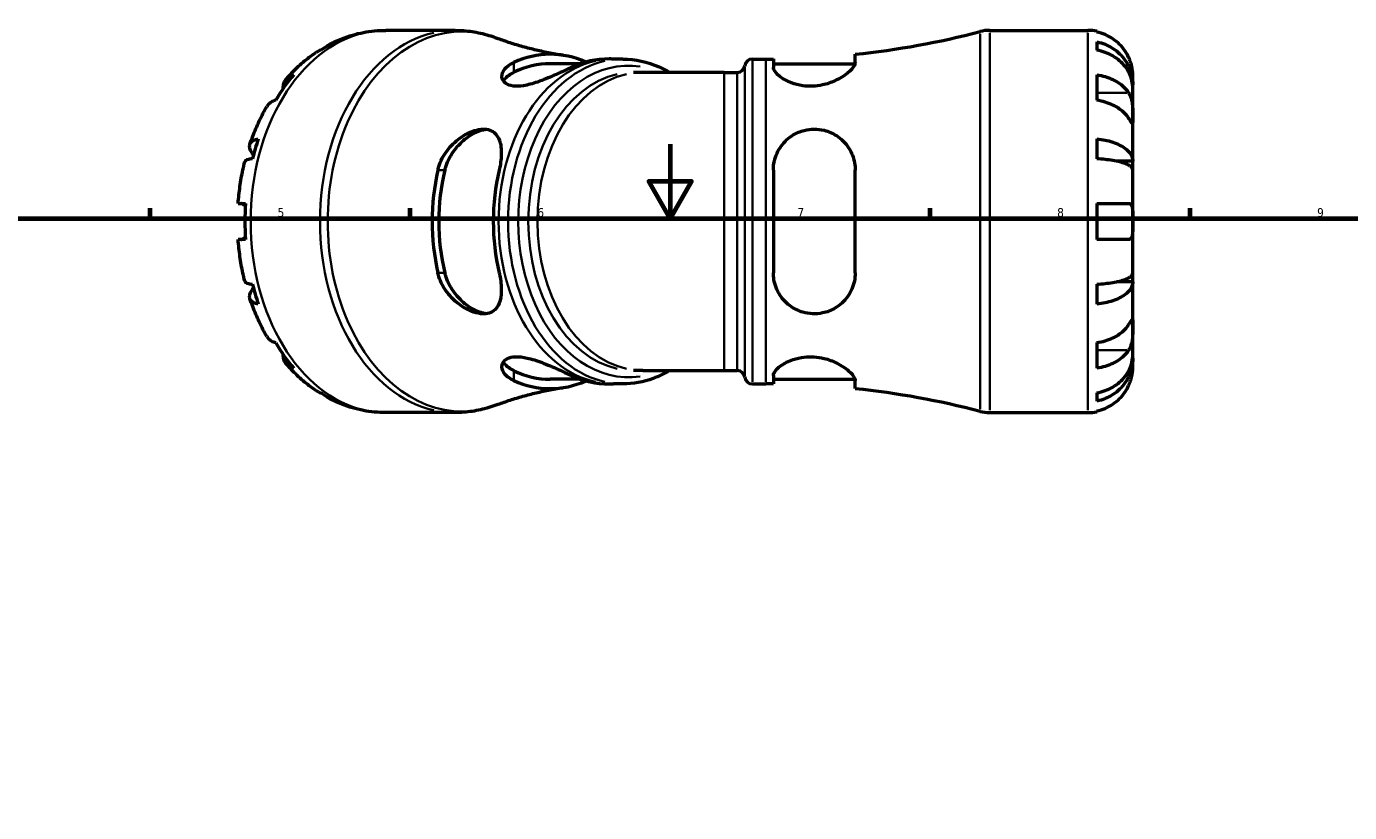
# Model space of a CAD drawing. Header units: millimetres. Extents: x -171 to 957, y -268 to 712.
# Tile 8 of 12: x 247 to 604, y 414 to 626. Entities that reach past the tile are written whole.
import ezdxf

# ---------------------------------------------------------------- set-up
doc = ezdxf.new("R2010")
doc.units = ezdxf.units.MM
for name, color, linetype, lineweight in [('Border (ANSI)', 7, 'Continuous', 70), ('Visible (ANSI)', 7, 'Continuous', 50), ('Visible Narrow (ANSI)', 7, 'Continuous', 35)]:
    doc.layers.add(name, color=color, linetype=linetype, lineweight=lineweight)
doc.styles.add('Note Text (ANSI)', font='tahoma.ttf')

# ---------------------------------------------------------------- blocks, each defined once
blk = doc.blocks.new('Borders Default Border')
at = {"layer": 'Border (ANSI)'}
for p, q in [((280.33, 574), (280.33, 576.8)), ((350.42, 574), (350.42, 576.8)), ((490.58, 574), (490.58, 576.8)), ((560.67, 574), (560.67, 576.8))]:
    blk.add_line(p, q, dxfattribs=at)
at = {"layer": 'Border (ANSI)', "flags": 128}
for points in [[(420.5, 594), (420.5, 574), (414.73, 584), (426.27, 584), (420.5, 574)], [(20, 20), (20, 574), (821, 574), (821, 20), (20, 20)]]:
    blk.add_lwpolyline(points, dxfattribs=at)
at = {"layer": 'Border (ANSI)', "color": 5, "true_color": 0x0000ff, "char_height": 2.4, "attachment_point": 7, "style": 'Note Text (ANSI)'}
for s, insert in [('5', (314.67, 574.35)), ('6', (384.69, 574.35)), ('7', (454.8, 574.4)), ('8', (524.84, 574.35)), ('9', (594.92, 574.35))]:
    blk.add_mtext(s, dxfattribs=dict(at, insert=insert))

msp = doc.modelspace()

# ---------------------------------------------------------------- linework, layer by layer
at = {"layer": 'Visible (ANSI)'}
for p, q in [((362.52, 624.68), (343.83, 624.68)), ((506.66, 624.68), (533.1, 624.68)), ((535.53, 624.43), (535.53, 624.2)), ((535.53, 621.57), (535.53, 619.34)), ((470.38, 616.04), (470.38, 618.22)), ((396.37, 615.69), (388.18, 615.69)), ((407.77, 616.95), (405.2, 616.95)), ((442.67, 616.95), (446.31, 616.95)), ((448.33, 616.96), (448.33, 614.71)), ((448.33, 615.69), (470.34, 615.69)), ((413.13, 613.35), (410.66, 613.35)), ((435.1, 613.35), (413.13, 613.35)), ((435.1, 613.35), (438.59, 613.35)), ((535.53, 612.69), (535.53, 605.83)), ((545.23, 610.02), (545.18, 610.02)), ((545.23, 610.02), (545.23, 612.55)), ((545.23, 609.06), (545.23, 610.02)), ((545.23, 601.02), (545.23, 609.06)), ((545.23, 589.4), (545.23, 601.02)), ((535.53, 595.46), (535.53, 590.06)), ((545.23, 589.4), (540.94, 589.4)), ((545.23, 587.08), (545.23, 589.4)), ((448.33, 587.04), (448.33, 559.32)), ((470.38, 559.32), (470.38, 587.04)), ((545.23, 573.18), (545.23, 587.08)), ((304.03, 578.03), (306.03, 578.03)), ((535.53, 578.03), (535.53, 568.33)), ((535.53, 578.03), (544.1, 578.03)), ((545.23, 559.28), (545.23, 573.18)), ((306.03, 568.33), (304.03, 568.33)), ((544.1, 568.33), (535.53, 568.33)), ((545.23, 556.95), (540.94, 556.95)), ((545.23, 556.95), (545.23, 559.28)), ((545.23, 545.34), (545.23, 556.95)), ((535.53, 556.3), (535.53, 550.9)), ((545.23, 537.3), (545.23, 545.34)), ((535.53, 540.53), (535.53, 533.67)), ((545.23, 536.34), (545.18, 536.34)), ((545.23, 536.34), (545.23, 537.3)), ((545.23, 533.8), (545.23, 536.34)), ((413.13, 533.01), (410.66, 533.01)), ((413.13, 533.01), (435.1, 533.01)), ((435.1, 533.01), (438.59, 533.01)), ((448.33, 531.65), (448.33, 529.4)), ((396.37, 530.66), (388.18, 530.66)), ((407.77, 529.4), (405.2, 529.4)), ((442.67, 529.4), (446.31, 529.4)), ((448.33, 530.66), (470.34, 530.66)), ((470.38, 528.14), (470.38, 530.32)), ((535.53, 527.02), (535.53, 524.78)), ((362.52, 521.68), (343.83, 521.68)), ((506.66, 521.68), (533.1, 521.68)), ((535.53, 522.15), (535.53, 521.92))]:
    msp.add_line(p, q, dxfattribs=at)
for centre, radius, start, end in [((446.31, 846.23), 229.28, 276.0254, 284.5893), ((506.66, 614.38), 10.3, 90, 104.5893), ((533.1, 612.55), 12.13, 78.463, 90), ((438.59, 615.41), 2.06, 270, 352.8192), ((442.67, 614.89), 2.06, 90, 172.8192), ((446.31, 846.23), 229.28, 270, 270.5042), ((438.59, 530.95), 2.06, 7.1808, 90), ((442.67, 531.46), 2.06, 187.1808, 270), ((446.31, 300.12), 229.28, 89.4958, 90), ((446.31, 300.12), 229.28, 75.4107, 83.9746), ((506.66, 531.98), 10.3, 255.4107, 270), ((533.1, 533.8), 12.13, 270, 281.537)]:
    msp.add_arc(centre, radius, start, end, dxfattribs=at)
for centre, major_axis, start_param, end_param in [((342.11, 573.18), (0, 51.26), 0.335683, 0.449715), ((388.18, 573.18), (0, 45.04), 5.977423, 6.595976), ((388.18, 573.18), (0, 42.52), 0, 0.332072), ((403.77, 573.18), (0, 43.78), 6.274386, 6.605281), ((342.11, 573.18), (0, -51.26), 3.832224, 4.021757), ((342.11, 573.18), (0, -51.26), 4.262674, 4.376706), ((388.18, 573.18), (0, 45.04), 1.258006, 1.883587), ((388.18, 573.18), (0, 42.51), 1.238724, 1.902868), ((403.77, 573.18), (0, -43.78), 4.390294, 5.034484), ((342.11, 573.18), (0, -51.26), 4.617622, 4.807156), ((342.11, 573.18), (0, -51.26), 5.048072, 5.162104), ((342.11, 573.18), (0, -51.26), 5.40302, 5.592554), ((388.18, 573.18), (0, -42.52), 5.951113, 6.283185), ((403.77, 573.18), (0, -43.78), 5.96109, 6.291985), ((388.18, 573.18), (0, -45.04), 5.970395, 6.588947), ((342.11, 573.18), (0, -51.26), 5.833471, 5.947502)]:
    msp.add_ellipse(centre, major_axis=major_axis, ratio=0.707107, start_param=start_param, end_param=end_param, dxfattribs=at)
for points, knots in [([(329.27, 621.22), (330.17, 621.66), (331.09, 622.07), (332.96, 622.8), (333.91, 623.12), (335.85, 623.68), (336.83, 623.92), (338.8, 624.3), (339.8, 624.44), (341.81, 624.63), (342.82, 624.68), (343.83, 624.68)], [2.8053142, 2.8053142, 2.8053142, 2.8053142, 2.8725699, 2.8725699, 2.9398256, 2.9398256, 3.0070813, 3.0070813, 3.074337, 3.074337, 3.1415927, 3.1415927, 3.1415927, 3.1415927]), ([(362.52, 624.68), (363.29, 624.68), (364.06, 624.65), (365.59, 624.54), (366.35, 624.45), (367.87, 624.22), (368.62, 624.08), (370.12, 623.75), (370.86, 623.55), (372.33, 623.11), (373.06, 622.86), (373.78, 622.58)], [3.1415927, 3.1415927, 3.1415927, 3.1415927, 3.1942554, 3.1942554, 3.2469181, 3.2469181, 3.2995808, 3.2995808, 3.3522435, 3.3522435, 3.4049062, 3.4049062, 3.4049062, 3.4049062]), ([(328.07, 620.43), (328.29, 620.61), (328.51, 620.78), (329.16, 621.19), (329.65, 621.42), (330.17, 621.57)], [-0.5617964, -0.5617964, -0.5617964, -0.5617964, -0.4483378, -0.4483378, -0.2300349, -0.2300349, -0.2300349, -0.2300349]), ([(391.54, 617.97), (390.23, 618.17), (388.93, 618.39), (386.39, 618.89), (385.14, 619.16), (382.69, 619.75), (381.5, 620.06), (379.18, 620.73), (378.05, 621.08), (375.86, 621.81), (374.8, 622.19), (373.78, 622.58)], [3.2473424, 3.2473424, 3.2473424, 3.2473424, 3.2788551, 3.2788551, 3.3103679, 3.3103679, 3.3418807, 3.3418807, 3.3733934, 3.3733934, 3.4049062, 3.4049062, 3.4049062, 3.4049062]), ([(544.1, 617.4), (543.84, 617.95), (543.53, 618.51), (542.72, 619.73), (542.2, 620.36), (541.14, 621.42), (540.51, 621.95), (539.15, 622.86), (538.43, 623.24), (537.06, 623.81), (536.3, 624.05), (535.53, 624.2)], [5.914315, 5.914315, 5.914315, 5.914315, 6.08973, 6.08973, 6.31513, 6.31513, 6.53972, 6.53972, 6.764309, 6.764309, 6.982426, 6.982426, 6.982426, 6.982426]), ([(535.53, 621.57), (536.31, 621.42), (537.06, 621.19), (538.43, 620.64), (539.15, 620.27), (540.51, 619.39), (541.14, 618.88), (542.2, 617.85), (542.73, 617.24), (543.63, 615.92), (544.01, 615.22), (544.59, 613.87), (544.83, 613.11), (545.15, 611.55), (545.23, 610.75), (545.23, 610.02)], [0.230035, 0.230035, 0.230035, 0.230035, 0.448338, 0.448338, 0.672896, 0.672896, 0.897454, 0.897454, 1.122627, 1.122627, 1.3478, 1.3478, 1.573806, 1.573806, 1.799811, 1.799811, 1.799811, 1.799811]), ([(316.97, 611.52), (317.44, 612.07), (317.92, 612.6), (318.91, 613.64), (319.42, 614.15), (320.46, 615.14), (320.99, 615.62), (322.08, 616.55), (322.63, 617), (323.77, 617.86), (324.34, 618.28), (324.93, 618.68)], [2.4541083, 2.4541083, 2.4541083, 2.4541083, 2.5019101, 2.5019101, 2.5497118, 2.5497118, 2.5975135, 2.5975135, 2.6453153, 2.6453153, 2.693117, 2.693117, 2.693117, 2.693117]), ([(326.36, 619.34), (325.87, 619.2), (325.41, 618.99), (325, 618.73), (324.97, 618.71), (324.93, 618.68)], [0.2300349, 0.2300349, 0.2300349, 0.2300349, 0.4483378, 0.4483378, 0.4688049, 0.4688049, 0.4688049, 0.4688049]), ([(545.23, 609.06), (545.23, 609.71), (545.15, 610.41), (544.83, 611.8), (544.59, 612.48), (544.01, 613.68), (543.63, 614.31), (542.73, 615.48), (542.2, 616.03), (541.14, 616.94), (540.51, 617.4), (539.15, 618.18), (538.43, 618.51), (537.06, 618.99), (536.31, 619.2), (535.53, 619.34)], [5.405432, 5.405432, 5.405432, 5.405432, 5.631438, 5.631438, 5.857444, 5.857444, 6.082617, 6.082617, 6.30779, 6.30779, 6.532348, 6.532348, 6.756906, 6.756906, 6.975209, 6.975209, 6.975209, 6.975209]), ([(545.23, 612.55), (545.23, 612.55), (545.23, 612.61), (545.22, 612.86), (545.22, 613.05), (545.17, 613.64), (545.12, 614.07), (544.96, 614.9), (544.87, 615.27), (544.68, 615.93), (544.58, 616.21), (544.36, 616.79), (544.24, 617.09), (544.11, 617.39), (544.1, 617.39), (544.1, 617.4)], [-3.3753593, -3.3753593, -3.3753593, -3.3753593, -3.2447206, -3.2447206, -3.1008128, -3.1008128, -2.9131852, -2.9131852, -2.7854081, -2.7854081, -2.6909433, -2.6909433, -2.5942729, -2.5942729, -2.5910823, -2.5910823, -2.5910823, -2.5910823]), ([(393.97, 614.71), (393.76, 614.61), (393.54, 614.51), (392.12, 613.85), (390.74, 613.21), (387.8, 611.93), (386.25, 611.28), (383.41, 610.31), (382.13, 609.96), (379.91, 609.6), (378.98, 609.56), (377.31, 609.78), (376.63, 610.04), (375.53, 610.87), (375.21, 611.48), (375.1, 612.83), (375.37, 613.59), (376.45, 614.9), (377.2, 615.47), (378.18, 615.94), (378.25, 615.97), (378.31, 616.01), (378.38, 616.04)], [-3.65866, -3.65866, -3.65866, -3.65866, -3.56441, -3.56441, -3.064924, -3.064924, -2.569207, -2.569207, -2.155652, -2.155652, -1.800701, -1.800701, -1.422451, -1.422451, -0.958293, -0.958293, -0.450293, -0.450293, 0, 0, 0, 0.029589, 0.029589, 0.029589, 0.029589]), ([(405.2, 616.95), (405.12, 616.95), (405.04, 616.95), (404.89, 616.95), (404.81, 616.95), (404.66, 616.96), (404.58, 616.96), (404.43, 616.96), (404.35, 616.96), (404.2, 616.96), (404.12, 616.96), (404.04, 616.96)], [3.141592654, 3.141592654, 3.141592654, 3.141592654, 3.143352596, 3.143352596, 3.145112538, 3.145112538, 3.146872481, 3.146872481, 3.148632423, 3.148632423, 3.150392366, 3.150392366, 3.150392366, 3.150392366]), ([(407.77, 616.95), (411.08, 616.95), (414.38, 616.23), (418.47, 614.4), (419.42, 613.91), (420.35, 613.35)], [3.1415927, 3.1415927, 3.1415927, 3.1415927, 3.4475488, 3.4475488, 3.5427378, 3.5427378, 3.5427378, 3.5427378]), ([(470.38, 616.04), (470.38, 615.8), (470.31, 615.53), (469.85, 614.62), (469.22, 613.9), (467.43, 612.43), (466.26, 611.69), (463.88, 610.61), (462.77, 610.22), (460.71, 609.77), (459.81, 609.65), (458, 609.58), (457.12, 609.63), (455.16, 609.91), (454.13, 610.19), (451.94, 611.02), (450.88, 611.63), (449.26, 612.88), (448.71, 613.52), (448.38, 614.31), (448.33, 614.52), (448.33, 614.71)], [-3.942286, -3.942286, -3.942286, -3.942286, -3.707939, -3.707939, -3.199383, -3.199383, -2.684124, -2.684124, -2.311121, -2.311121, -2.035623, -2.035623, -1.765719, -1.765719, -1.414248, -1.414248, -0.931374, -0.931374, -0.439446, -0.439446, -0.254892, -0.254892, -0.254892, -0.254892]), ([(316.2, 609.01), (316.2, 609.02), (316.2, 609.03), (316.18, 609.52), (316.23, 609.97), (316.45, 610.72), (316.63, 611.09), (317.14, 611.74), (317.46, 612.01), (318.14, 612.41), (318.56, 612.58), (319.03, 612.69)], [6.0849898, 6.0849898, 6.0849898, 6.0849898, 6.0897305, 6.0897305, 6.3151304, 6.3151304, 6.5397196, 6.5397196, 6.7643088, 6.7643088, 6.9824261, 6.9824261, 6.9824261, 6.9824261]), ([(375.54, 611.04), (375.65, 611.23), (375.78, 611.41), (376.49, 612.25), (377.35, 612.87), (378.38, 613.37)], [4.619971, 4.619971, 4.619971, 4.619971, 4.749352, 4.749352, 5.2108602, 5.2108602, 5.2108602, 5.2108602]), ([(535.53, 612.69), (536.3, 612.58), (537.06, 612.41), (538.43, 612.01), (539.15, 611.74), (540.51, 611.09), (541.14, 610.72), (542.2, 609.97), (542.72, 609.52), (543.53, 608.66), (543.84, 608.27), (544.1, 607.88)], [0.230037, 0.230037, 0.230037, 0.230037, 0.448154, 0.448154, 0.672744, 0.672744, 0.897333, 0.897333, 1.122733, 1.122733, 1.298149, 1.298149, 1.298149, 1.298149]), ([(544.1, 607.88), (544.15, 607.8), (544.2, 607.71), (544.38, 607.39), (544.5, 607.13), (544.72, 606.56), (544.82, 606.24), (545.01, 605.42), (545.08, 604.91), (545.19, 603.78), (545.21, 603.18), (545.23, 602.01), (545.23, 601.48), (545.23, 601.02)], [-0.780901, -0.780901, -0.780901, -0.780901, -0.7424964, -0.7424964, -0.6416801, -0.6416801, -0.533088, -0.533088, -0.3772794, -0.3772794, -0.1925034, -0.1925034, 0, 0, 0, 0]), ([(307.2, 593.99), (307.45, 594.71), (307.7, 595.42), (308.23, 596.83), (308.51, 597.52), (309.1, 598.9), (309.41, 599.58), (310.04, 600.93), (310.38, 601.6), (311.07, 602.91), (311.42, 603.56), (311.79, 604.2)], [2.0155812, 2.0155812, 2.0155812, 2.0155812, 2.0638612, 2.0638612, 2.1121413, 2.1121413, 2.1604213, 2.1604213, 2.2087013, 2.2087013, 2.2569814, 2.2569814, 2.2569814, 2.2569814]), ([(314.18, 605.83), (313.71, 605.72), (313.29, 605.55), (312.61, 605.15), (312.29, 604.88), (311.95, 604.44), (311.87, 604.33), (311.79, 604.2)], [0.2300371, 0.2300371, 0.2300371, 0.2300371, 0.4481544, 0.4481544, 0.6727436, 0.6727436, 0.7512933, 0.7512933, 0.7512933, 0.7512933]), ([(544.1, 601.02), (543.84, 601.41), (543.53, 601.81), (542.72, 602.66), (542.2, 603.11), (541.14, 603.86), (540.51, 604.24), (539.15, 604.88), (538.43, 605.15), (537.06, 605.55), (536.3, 605.72), (535.53, 605.83)], [5.914315, 5.914315, 5.914315, 5.914315, 6.08973, 6.08973, 6.31513, 6.31513, 6.53972, 6.53972, 6.764309, 6.764309, 6.982426, 6.982426, 6.982426, 6.982426]), ([(545.23, 601.02), (545.23, 600.75), (545.23, 600.52), (545.23, 600.11), (545.22, 599.94), (545.2, 599.66), (545.17, 599.59), (545.06, 599.62), (544.98, 599.71), (544.78, 599.98), (544.68, 600.12), (544.46, 600.46), (544.34, 600.65), (544.17, 600.91), (544.13, 600.97), (544.1, 601.02)], [0, 0, 0, 0, 0.1137566, 0.1137566, 0.235381, 0.235381, 0.394309, 0.394309, 0.5463069, 0.5463069, 0.6520405, 0.6520405, 0.7538182, 0.7538182, 0.779338, 0.779338, 0.779338, 0.779338]), ([(357.87, 587.04), (357.9, 587.16), (357.93, 587.27), (358.36, 588.94), (359.07, 590.42), (360.93, 593.1), (362.07, 594.29), (364.52, 596.2), (365.81, 596.95), (367.94, 597.75), (368.77, 597.96), (370.21, 598.1), (370.83, 598.06), (372.03, 597.79), (372.58, 597.53), (373.7, 596.62), (374.17, 595.89), (374.86, 593.92), (375.01, 592.62), (374.93, 589.88), (374.74, 588.48), (374.4, 587.04)], [-4.122284, -4.122284, -4.122284, -4.122284, -4.085494, -4.085494, -3.595816, -3.595816, -3.10763, -3.10763, -2.646497, -2.646497, -2.346357, -2.346357, -2.092712, -2.092712, -1.805232, -1.805232, -1.394978, -1.394978, -0.890581, -0.890581, -0.436505, -0.436505, -0.436505, -0.436505]), ([(359.76, 587.04), (360.11, 588.49), (360.77, 590.01), (362.53, 592.77), (363.64, 594.01), (365.82, 595.89), (367.03, 596.7), (368.83, 597.51), (369.42, 597.72), (370.3, 597.93), (370.61, 597.99), (370.9, 598.02)], [-1.763109, -1.763109, -1.763109, -1.763109, -1.3016, -1.3016, -0.840092, -0.840092, -0.420046, -0.420046, -0.210023, -0.210023, -0.095579, -0.095579, -0.095579, -0.095579]), ([(448.33, 587.04), (448.33, 587.05), (448.33, 587.06), (448.33, 587.88), (448.43, 588.68), (448.93, 590.93), (449.56, 592.3), (451.29, 594.69), (452.39, 595.72), (454.6, 597.04), (455.6, 597.46), (457.52, 597.95), (458.39, 598.06), (460.21, 598.07), (461.13, 597.96), (463.21, 597.44), (464.32, 596.95), (466.65, 595.46), (467.77, 594.33), (469.41, 591.8), (469.96, 590.42), (470.33, 588.32), (470.38, 587.68), (470.38, 587.04)], [-3.90326, -3.90326, -3.90326, -3.90326, -3.899595, -3.899595, -3.643614, -3.643614, -3.160525, -3.160525, -2.684839, -2.684839, -2.352352, -2.352352, -2.086698, -2.086698, -1.803851, -1.803851, -1.421742, -1.421742, -0.905066, -0.905066, -0.422808, -0.422808, -0.219461, -0.219461, -0.219461, -0.219461]), ([(308.16, 591.12), (307.98, 591.35), (307.82, 591.57), (307.47, 592.13), (307.3, 592.5), (307.11, 593.19), (307.1, 593.51), (307.2, 594.05), (307.32, 594.32), (307.73, 594.78), (308.01, 594.97), (308.63, 595.26), (309.02, 595.38), (309.47, 595.46)], [5.725953, 5.725953, 5.725953, 5.725953, 5.857444, 5.857444, 6.082617, 6.082617, 6.30779, 6.30779, 6.532348, 6.532348, 6.756906, 6.756906, 6.975209, 6.975209, 6.975209, 6.975209]), ([(535.53, 595.46), (536.31, 595.38), (537.06, 595.26), (538.43, 594.97), (539.15, 594.78), (540.51, 594.32), (541.14, 594.05), (542.2, 593.51), (542.73, 593.19), (543.63, 592.5), (544.01, 592.13), (544.59, 591.42), (544.83, 591.02), (545.15, 590.2), (545.23, 589.79), (545.23, 589.4)], [0.230035, 0.230035, 0.230035, 0.230035, 0.448338, 0.448338, 0.672896, 0.672896, 0.897454, 0.897454, 1.122627, 1.122627, 1.3478, 1.3478, 1.573806, 1.573806, 1.799811, 1.799811, 1.799811, 1.799811]), ([(304.03, 578.03), (304.09, 578.79), (304.16, 579.55), (304.32, 581.07), (304.41, 581.83), (304.63, 583.34), (304.74, 584.09), (305.01, 585.59), (305.16, 586.34), (305.47, 587.82), (305.64, 588.56), (305.83, 589.3)], [1.6720728, 1.6720728, 1.6720728, 1.6720728, 1.7200045, 1.7200045, 1.7679361, 1.7679361, 1.8158677, 1.8158677, 1.8637994, 1.8637994, 1.911731, 1.911731, 1.911731, 1.911731]), ([(307.89, 590.06), (307.45, 590.02), (307.08, 589.96), (306.5, 589.82), (306.25, 589.73), (305.94, 589.52), (305.86, 589.41), (305.83, 589.3)], [0.2300349, 0.2300349, 0.2300349, 0.2300349, 0.4483378, 0.4483378, 0.6728957, 0.6728957, 0.8629868, 0.8629868, 0.8629868, 0.8629868]), ([(545.23, 587.08), (545.23, 587.26), (545.15, 587.47), (544.83, 587.87), (544.59, 588.07), (544.01, 588.42), (543.63, 588.6), (542.73, 588.94), (542.2, 589.1), (541.14, 589.37), (540.51, 589.5), (539.15, 589.73), (538.43, 589.82), (537.06, 589.96), (536.31, 590.02), (535.53, 590.06)], [5.405432, 5.405432, 5.405432, 5.405432, 5.631438, 5.631438, 5.857444, 5.857444, 6.082617, 6.082617, 6.30779, 6.30779, 6.532348, 6.532348, 6.756906, 6.756906, 6.975209, 6.975209, 6.975209, 6.975209]), ([(305.99, 577.29), (305.97, 577.31), (305.95, 577.33), (305.76, 577.53), (305.6, 577.68), (305.32, 577.87), (305.21, 577.93), (304.99, 578.01), (304.89, 578.03), (304.79, 578.03), (304.79, 578.03), (304.78, 578.03)], [-1.0571997, -1.0571997, -1.0571997, -1.0571997, -1.0455644, -1.0455644, -0.9502098, -0.9502098, -0.8796164, -0.8796164, -0.8081038, -0.8081038, -0.803816, -0.803816, -0.803816, -0.803816]), ([(544.1, 578.03), (544.19, 578.03), (544.28, 578.02), (544.45, 577.96), (544.54, 577.92), (544.71, 577.77), (544.79, 577.67), (545, 577.29), (545.08, 576.96), (545.19, 576.12), (545.21, 575.61), (545.23, 574.46), (545.23, 573.82), (545.23, 573.18)], [-0.7851647, -0.7851647, -0.7851647, -0.7851647, -0.716742, -0.716742, -0.6425931, -0.6425931, -0.5481734, -0.5481734, -0.3758449, -0.3758449, -0.1926592, -0.1926592, 0, 0, 0, 0]), ([(545.23, 573.18), (545.23, 572.69), (545.23, 572.21), (545.22, 571.23), (545.21, 570.74), (545.15, 569.9), (545.11, 569.55), (544.96, 569.01), (544.87, 568.81), (544.69, 568.56), (544.6, 568.49), (544.43, 568.39), (544.34, 568.36), (544.2, 568.33), (544.15, 568.33), (544.1, 568.33)], [0, 0, 0, 0, 0.1455897, 0.1455897, 0.3093084, 0.3093084, 0.4583051, 0.4583051, 0.5873511, 0.5873511, 0.6677541, 0.6677541, 0.7399915, 0.7399915, 0.7763225, 0.7763225, 0.7763225, 0.7763225]), ([(305.83, 557.06), (305.64, 557.8), (305.47, 558.53), (305.16, 560.02), (305.01, 560.77), (304.74, 562.26), (304.63, 563.02), (304.41, 564.53), (304.32, 565.28), (304.16, 566.8), (304.09, 567.57), (304.03, 568.33)], [1.2298617, 1.2298617, 1.2298617, 1.2298617, 1.2777933, 1.2777933, 1.3257249, 1.3257249, 1.3736566, 1.3736566, 1.4215882, 1.4215882, 1.4695198, 1.4695198, 1.4695198, 1.4695198]), ([(304.78, 568.33), (304.85, 568.33), (304.92, 568.34), (305.09, 568.38), (305.19, 568.43), (305.44, 568.56), (305.57, 568.67), (305.81, 568.88), (305.9, 568.97), (305.99, 569.07)], [-2.1656873, -2.1656873, -2.1656873, -2.1656873, -2.1167481, -2.1167481, -2.0499074, -2.0499074, -1.9694174, -1.9694174, -1.9182015, -1.9182015, -1.9182015, -1.9182015]), ([(305.83, 557.06), (305.86, 556.95), (305.94, 556.84), (306.25, 556.63), (306.5, 556.54), (307.08, 556.39), (307.45, 556.33), (307.89, 556.3)], [6.3422571, 6.3422571, 6.3422571, 6.3422571, 6.5323483, 6.5323483, 6.7569061, 6.7569061, 6.9752091, 6.9752091, 6.9752091, 6.9752091]), ([(374.4, 559.32), (374.44, 559.16), (374.48, 558.99), (374.84, 557.28), (375, 555.78), (374.95, 553.2), (374.77, 552.08), (374.07, 550.29), (373.57, 549.59), (372.42, 548.75), (371.87, 548.51), (370.66, 548.28), (370.03, 548.26), (368.54, 548.44), (367.69, 548.68), (365.53, 549.56), (364.23, 550.34), (361.72, 552.39), (360.53, 553.72), (358.8, 556.48), (358.21, 557.87), (357.88, 559.3), (357.88, 559.31), (357.87, 559.32)], [-4.087741, -4.087741, -4.087741, -4.087741, -4.036268, -4.036268, -3.544306, -3.544306, -3.097886, -3.097886, -2.689376, -2.689376, -2.408858, -2.408858, -2.154577, -2.154577, -1.845495, -1.845495, -1.382801, -1.382801, -0.857679, -0.857679, -0.407423, -0.407423, -0.405033, -0.405033, -0.405033, -0.405033]), ([(370.9, 548.34), (370.61, 548.37), (370.3, 548.43), (369.42, 548.64), (368.83, 548.85), (367.03, 549.66), (365.82, 550.46), (363.64, 552.34), (362.53, 553.59), (360.77, 556.35), (360.11, 557.86), (359.76, 559.32)], [3.543331, 3.543331, 3.543331, 3.543331, 3.657775, 3.657775, 3.867798, 3.867798, 4.287844, 4.287844, 4.749352, 4.749352, 5.21086, 5.21086, 5.21086, 5.21086]), ([(470.38, 559.32), (470.38, 558.58), (470.31, 557.85), (469.85, 555.59), (469.22, 554.16), (467.43, 551.65), (466.26, 550.58), (463.88, 549.2), (462.77, 548.77), (460.71, 548.34), (459.81, 548.27), (458, 548.34), (457.12, 548.49), (455.16, 549.06), (454.13, 549.55), (451.94, 551.02), (450.88, 552.11), (449.26, 554.64), (448.71, 556.07), (448.38, 558.16), (448.33, 558.74), (448.33, 559.32)], [-3.942286, -3.942286, -3.942286, -3.942286, -3.707939, -3.707939, -3.199383, -3.199383, -2.684124, -2.684124, -2.311121, -2.311121, -2.035623, -2.035623, -1.765719, -1.765719, -1.414248, -1.414248, -0.931374, -0.931374, -0.439446, -0.439446, -0.254892, -0.254892, -0.254892, -0.254892]), ([(535.53, 556.3), (536.31, 556.33), (537.06, 556.39), (538.43, 556.54), (539.15, 556.63), (540.51, 556.86), (541.14, 556.99), (542.2, 557.26), (542.73, 557.42), (543.63, 557.76), (544.01, 557.94), (544.59, 558.29), (544.83, 558.48), (545.15, 558.89), (545.23, 559.09), (545.23, 559.28)], [0.230035, 0.230035, 0.230035, 0.230035, 0.448338, 0.448338, 0.672896, 0.672896, 0.897454, 0.897454, 1.122627, 1.122627, 1.3478, 1.3478, 1.573806, 1.573806, 1.799811, 1.799811, 1.799811, 1.799811]), ([(545.23, 556.95), (545.23, 556.57), (545.15, 556.15), (544.83, 555.34), (544.59, 554.94), (544.01, 554.23), (543.63, 553.86), (542.73, 553.17), (542.2, 552.85), (541.14, 552.31), (540.51, 552.04), (539.15, 551.58), (538.43, 551.39), (537.06, 551.1), (536.31, 550.98), (535.53, 550.9)], [5.405432, 5.405432, 5.405432, 5.405432, 5.631438, 5.631438, 5.857444, 5.857444, 6.082617, 6.082617, 6.30779, 6.30779, 6.532348, 6.532348, 6.756906, 6.756906, 6.975209, 6.975209, 6.975209, 6.975209]), ([(309.47, 550.9), (309.02, 550.98), (308.63, 551.1), (308.01, 551.39), (307.73, 551.58), (307.32, 552.04), (307.2, 552.31), (307.1, 552.85), (307.11, 553.17), (307.3, 553.86), (307.47, 554.23), (307.82, 554.79), (307.98, 555.01), (308.16, 555.24)], [0.230035, 0.230035, 0.230035, 0.230035, 0.448338, 0.448338, 0.672896, 0.672896, 0.897454, 0.897454, 1.122627, 1.122627, 1.3478, 1.3478, 1.479291, 1.479291, 1.479291, 1.479291]), ([(311.79, 542.16), (311.42, 542.8), (311.07, 543.44), (310.38, 544.76), (310.04, 545.43), (309.41, 546.77), (309.1, 547.46), (308.51, 548.84), (308.23, 549.53), (307.7, 550.94), (307.45, 551.65), (307.2, 552.37)], [0.8846113, 0.8846113, 0.8846113, 0.8846113, 0.9328913, 0.9328913, 0.9811713, 0.9811713, 1.0294514, 1.0294514, 1.0777314, 1.0777314, 1.1260115, 1.1260115, 1.1260115, 1.1260115]), ([(544.1, 545.34), (544.15, 545.42), (544.2, 545.5), (544.38, 545.78), (544.5, 545.96), (544.72, 546.29), (544.82, 546.43), (545.01, 546.69), (545.08, 546.76), (545.19, 546.75), (545.21, 546.63), (545.23, 546.15), (545.23, 545.79), (545.23, 545.34)], [-0.780901, -0.780901, -0.780901, -0.780901, -0.7424964, -0.7424964, -0.6416801, -0.6416801, -0.533088, -0.533088, -0.3772794, -0.3772794, -0.1925034, -0.1925034, 0, 0, 0, 0]), ([(535.53, 540.53), (536.3, 540.64), (537.06, 540.81), (538.43, 541.21), (539.15, 541.48), (540.51, 542.12), (541.14, 542.5), (542.2, 543.25), (542.72, 543.69), (543.53, 544.55), (543.84, 544.95), (544.1, 545.34)], [0.230037, 0.230037, 0.230037, 0.230037, 0.448154, 0.448154, 0.672744, 0.672744, 0.897333, 0.897333, 1.122733, 1.122733, 1.298149, 1.298149, 1.298149, 1.298149]), ([(545.23, 545.34), (545.23, 545.07), (545.23, 544.77), (545.23, 544.1), (545.22, 543.73), (545.2, 542.84), (545.17, 542.31), (545.06, 541.28), (544.98, 540.79), (544.78, 540), (544.68, 539.69), (544.46, 539.13), (544.34, 538.88), (544.17, 538.59), (544.13, 538.53), (544.1, 538.48)], [0, 0, 0, 0, 0.1137566, 0.1137566, 0.235381, 0.235381, 0.394309, 0.394309, 0.5463069, 0.5463069, 0.6520405, 0.6520405, 0.7538182, 0.7538182, 0.779338, 0.779338, 0.779338, 0.779338]), ([(311.79, 542.16), (311.87, 542.03), (311.95, 541.91), (312.29, 541.48), (312.61, 541.21), (313.29, 540.81), (313.71, 540.64), (314.18, 540.53)], [6.46117, 6.46117, 6.46117, 6.46117, 6.5397196, 6.5397196, 6.7643088, 6.7643088, 6.9824261, 6.9824261, 6.9824261, 6.9824261]), ([(319.03, 533.67), (318.56, 533.78), (318.14, 533.95), (317.46, 534.35), (317.14, 534.62), (316.63, 535.26), (316.45, 535.64), (316.23, 536.39), (316.18, 536.84), (316.2, 537.33), (316.2, 537.34), (316.2, 537.35)], [0.2300371, 0.2300371, 0.2300371, 0.2300371, 0.4481544, 0.4481544, 0.6727436, 0.6727436, 0.8973328, 0.8973328, 1.1227327, 1.1227327, 1.1274735, 1.1274735, 1.1274735, 1.1274735]), ([(378.38, 530.32), (378.31, 530.35), (378.25, 530.38), (378.18, 530.42), (377.6, 530.7), (377.1, 531.01), (375.87, 532.01), (375.37, 532.77), (375.06, 534.17), (375.18, 534.83), (375.9, 535.82), (376.4, 536.2), (377.77, 536.68), (378.59, 536.78), (380.57, 536.7), (381.68, 536.49), (384.22, 535.8), (385.63, 535.29), (388.53, 534.13), (390.02, 533.46), (392.32, 532.42), (393.2, 532.01), (393.97, 531.65)], [-0.02961, -0.02961, -0.02961, -0.02961, 0, 0, 0, 0.266886, 0.266886, 0.787523, 0.787523, 1.249846, 1.249846, 1.626022, 1.626022, 1.988476, 1.988476, 2.369674, 2.369674, 2.816374, 2.816374, 3.313181, 3.313181, 3.659442, 3.659442, 3.659442, 3.659442]), ([(378.38, 532.99), (377.35, 533.49), (376.49, 534.11), (375.78, 534.95), (375.65, 535.13), (375.54, 535.32)], [-1.7631088, -1.7631088, -1.7631088, -1.7631088, -1.3016005, -1.3016005, -1.1722196, -1.1722196, -1.1722196, -1.1722196]), ([(448.33, 531.65), (448.33, 531.65), (448.33, 531.65), (448.33, 531.93), (448.43, 532.22), (448.93, 533.12), (449.56, 533.76), (451.29, 534.97), (452.39, 535.55), (454.6, 536.3), (455.6, 536.53), (457.52, 536.75), (458.39, 536.78), (460.21, 536.66), (461.13, 536.51), (463.21, 536), (464.32, 535.57), (466.65, 534.44), (467.77, 533.68), (469.41, 532.26), (469.96, 531.58), (470.33, 530.76), (470.38, 530.53), (470.38, 530.32)], [-3.90326, -3.90326, -3.90326, -3.90326, -3.899595, -3.899595, -3.643614, -3.643614, -3.160525, -3.160525, -2.684839, -2.684839, -2.352352, -2.352352, -2.086698, -2.086698, -1.803851, -1.803851, -1.421742, -1.421742, -0.905066, -0.905066, -0.422808, -0.422808, -0.219461, -0.219461, -0.219461, -0.219461]), ([(544.1, 538.48), (543.84, 538.09), (543.53, 537.69), (542.72, 536.84), (542.2, 536.39), (541.14, 535.64), (540.51, 535.26), (539.15, 534.62), (538.43, 534.35), (537.06, 533.95), (536.3, 533.78), (535.53, 533.67)], [5.914315, 5.914315, 5.914315, 5.914315, 6.08973, 6.08973, 6.31513, 6.31513, 6.53972, 6.53972, 6.764309, 6.764309, 6.982426, 6.982426, 6.982426, 6.982426]), ([(535.53, 527.02), (536.31, 527.16), (537.06, 527.36), (538.43, 527.85), (539.15, 528.18), (540.51, 528.96), (541.14, 529.42), (542.2, 530.33), (542.73, 530.88), (543.63, 532.05), (544.01, 532.68), (544.59, 533.88), (544.83, 534.56), (545.15, 535.94), (545.23, 536.65), (545.23, 537.3)], [0.230035, 0.230035, 0.230035, 0.230035, 0.448338, 0.448338, 0.672896, 0.672896, 0.897454, 0.897454, 1.122627, 1.122627, 1.3478, 1.3478, 1.573806, 1.573806, 1.799811, 1.799811, 1.799811, 1.799811]), ([(545.23, 536.34), (545.23, 535.61), (545.15, 534.81), (544.83, 533.25), (544.59, 532.49), (544.01, 531.14), (543.63, 530.44), (542.73, 529.12), (542.2, 528.5), (541.14, 527.48), (540.51, 526.97), (539.15, 526.09), (538.43, 525.72), (537.06, 525.17), (536.31, 524.94), (535.53, 524.78)], [5.405432, 5.405432, 5.405432, 5.405432, 5.631438, 5.631438, 5.857444, 5.857444, 6.082617, 6.082617, 6.30779, 6.30779, 6.532348, 6.532348, 6.756906, 6.756906, 6.975209, 6.975209, 6.975209, 6.975209]), ([(324.93, 527.67), (324.34, 528.08), (323.77, 528.49), (322.63, 529.36), (322.08, 529.81), (320.99, 530.74), (320.46, 531.22), (319.42, 532.21), (318.91, 532.72), (317.92, 533.76), (317.44, 534.29), (316.97, 534.84)], [0.4484756, 0.4484756, 0.4484756, 0.4484756, 0.4962774, 0.4962774, 0.5440791, 0.5440791, 0.5918809, 0.5918809, 0.6396826, 0.6396826, 0.6874843, 0.6874843, 0.6874843, 0.6874843]), ([(420.35, 533.01), (418.92, 532.15), (417.44, 531.44), (413.28, 529.91), (410.53, 529.4), (407.77, 529.4)], [5.8820402, 5.8820402, 5.8820402, 5.8820402, 6.028128, 6.028128, 6.2831853, 6.2831853, 6.2831853, 6.2831853]), ([(544.1, 528.95), (544.17, 529.11), (544.23, 529.26), (544.41, 529.69), (544.52, 529.97), (544.72, 530.57), (544.81, 530.88), (545.01, 531.64), (545.08, 532.06), (545.19, 532.85), (545.21, 533.19), (545.23, 533.68), (545.23, 533.8), (545.23, 533.8)], [-0.775077, -0.775077, -0.775077, -0.775077, -0.725604, -0.725604, -0.6359426, -0.6359426, -0.5336564, -0.5336564, -0.3753162, -0.3753162, -0.1921678, -0.1921678, 0, 0, 0, 0]), ([(373.78, 523.77), (374.8, 524.16), (375.86, 524.54), (378.05, 525.28), (379.18, 525.63), (381.5, 526.29), (382.69, 526.61), (385.14, 527.2), (386.39, 527.47), (388.93, 527.97), (390.23, 528.19), (391.54, 528.39)], [6.0198717, 6.0198717, 6.0198717, 6.0198717, 6.0513845, 6.0513845, 6.0828973, 6.0828973, 6.1144101, 6.1144101, 6.1459228, 6.1459228, 6.1774356, 6.1774356, 6.1774356, 6.1774356]), ([(404.04, 529.4), (404.12, 529.4), (404.2, 529.4), (404.35, 529.4), (404.43, 529.4), (404.58, 529.4), (404.66, 529.4), (404.81, 529.4), (404.89, 529.4), (405.04, 529.4), (405.12, 529.4), (405.2, 529.4)], [6.274385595, 6.274385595, 6.274385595, 6.274385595, 6.276145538, 6.276145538, 6.27790548, 6.27790548, 6.279665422, 6.279665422, 6.281425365, 6.281425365, 6.283185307, 6.283185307, 6.283185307, 6.283185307]), ([(535.53, 522.15), (536.3, 522.31), (537.06, 522.55), (538.43, 523.12), (539.15, 523.5), (540.51, 524.41), (541.14, 524.94), (542.2, 526), (542.72, 526.63), (543.53, 527.84), (543.84, 528.4), (544.1, 528.95)], [0.230037, 0.230037, 0.230037, 0.230037, 0.448154, 0.448154, 0.672744, 0.672744, 0.897333, 0.897333, 1.122733, 1.122733, 1.298149, 1.298149, 1.298149, 1.298149]), ([(324.93, 527.67), (324.97, 527.65), (325, 527.63), (325.41, 527.36), (325.87, 527.16), (326.36, 527.02)], [6.7364388, 6.7364388, 6.7364388, 6.7364388, 6.7569058, 6.7569058, 6.9752088, 6.9752088, 6.9752088, 6.9752088]), ([(330.17, 524.78), (329.65, 524.94), (329.16, 525.17), (328.51, 525.58), (328.29, 525.75), (328.07, 525.93)], [0.2300349, 0.2300349, 0.2300349, 0.2300349, 0.4483378, 0.4483378, 0.5617964, 0.5617964, 0.5617964, 0.5617964]), ([(343.83, 521.68), (342.82, 521.68), (341.81, 521.73), (339.8, 521.92), (338.8, 522.06), (336.83, 522.44), (335.85, 522.68), (333.91, 523.24), (332.96, 523.56), (331.09, 524.29), (330.17, 524.7), (329.27, 525.14)], [0, 0, 0, 0, 0.0672557, 0.0672557, 0.1345114, 0.1345114, 0.201767, 0.201767, 0.2690227, 0.2690227, 0.3362784, 0.3362784, 0.3362784, 0.3362784]), ([(373.78, 523.77), (373.06, 523.5), (372.33, 523.25), (370.86, 522.81), (370.12, 522.61), (368.62, 522.28), (367.87, 522.13), (366.35, 521.91), (365.59, 521.82), (364.06, 521.71), (363.29, 521.68), (362.52, 521.68)], [6.0198717, 6.0198717, 6.0198717, 6.0198717, 6.0725345, 6.0725345, 6.1251972, 6.1251972, 6.1778599, 6.1778599, 6.2305226, 6.2305226, 6.2831853, 6.2831853, 6.2831853, 6.2831853])]:
    msp.add_open_spline(points, degree=3, knots=knots, dxfattribs=at)
at = {"layer": 'Visible Narrow (ANSI)'}
for p, q in [((504.07, 522.64), (504.07, 623.72)), ((506.66, 624.05), (506.66, 522.31)), ((533.1, 522.31), (533.1, 624.05)), ((378.38, 613.5), (378.38, 615.9)), ((440.63, 614.63), (440.63, 531.72)), ((442.67, 616.42), (442.67, 529.94)), ((446.31, 529.94), (446.31, 616.42)), ((435.1, 533.5), (435.1, 612.85)), ((438.59, 533.5), (438.59, 612.85)), ((543.67, 607.88), (535.96, 607.88)), ((357.97, 587.04), (359.66, 587.04)), ((359.66, 559.32), (357.97, 559.32)), ((543.67, 538.48), (535.96, 538.48)), ((378.38, 530.46), (378.38, 532.85))]:
    msp.add_line(p, q, dxfattribs=at)
for centre, major_axis, start_param, end_param in [((364.36, 573.18), (0, -51.17), 3.06169, 6.363088), ((343.83, 573.18), (0, -51.5), 3.298672, 6.126106), ((362.52, 573.18), (0, 51.5), 0.15708, 2.984513), ((405.2, 573.18), (0, -43.78), 3.298672, 6.126106), ((407.77, 573.18), (0, 43.78), 0.15708, 2.984513), ((409.22, 573.18), (0, 41.97), 6.175549, 9.532414), ((410.66, 573.18), (0, -40.17), 3.298672, 6.126106), ((413.13, 573.18), (0, -40.17), 3.298672, 6.126106)]:
    msp.add_ellipse(centre, major_axis=major_axis, ratio=0.707107, start_param=start_param, end_param=end_param, dxfattribs=at)

# ---------------------------------------------------------------- block references
msp.add_blockref('Borders Default Border', (0, 0))

doc.saveas('drawing.dxf')
